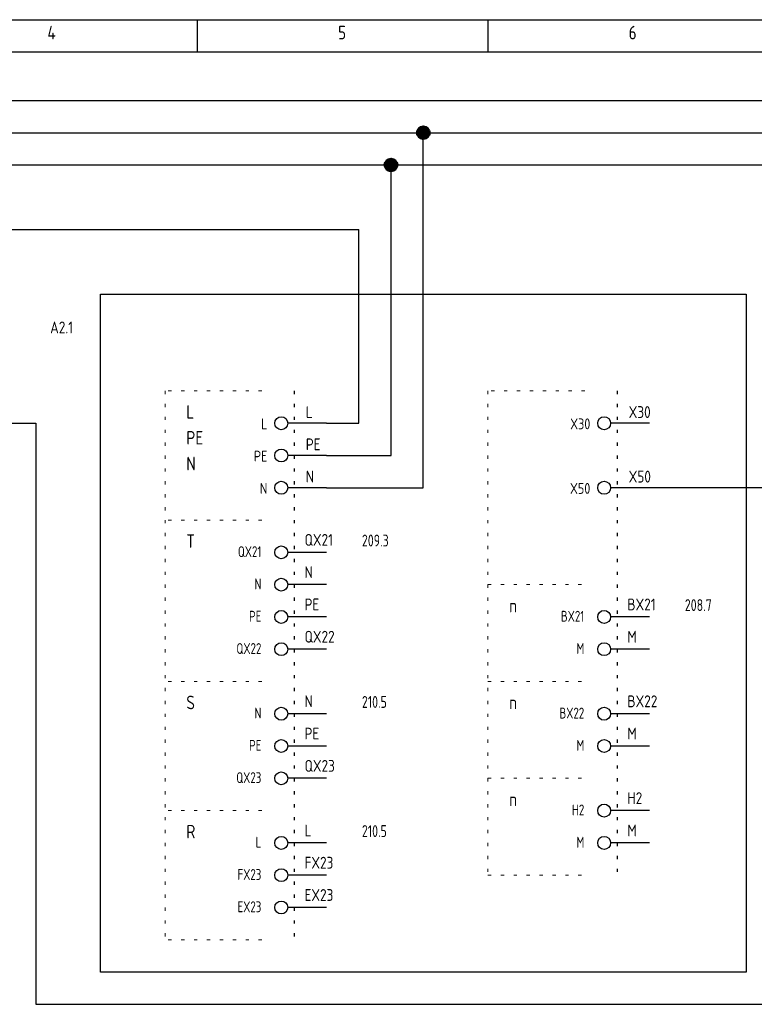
# Model space of a CAD drawing. Header units: millimetres. Extents: x 8 to 412, y 5 to 282.
# Tile 3 of 4: x 162 to 276, y 130 to 282. Entities that reach past the tile are written whole.
import ezdxf
from ezdxf.enums import TextEntityAlignment as Align

# ---------------------------------------------------------------- set-up
doc = ezdxf.new("R2010")
doc.units = ezdxf.units.MM
doc.linetypes.add('Caddy_Dot', pattern=[2, 0.5, -1.5])
doc.linetypes.add('Caddy_Solid', pattern=[0])
for name, color, linetype, lineweight in [('Caddy_1', 7, 'Caddy_Solid', 25), ('Caddy_4', 7, 'Caddy_Dot', 18), ('Caddy_5', 7, 'Caddy_Solid', 25), ('Caddy_9', 7, 'Caddy_Solid', 25)]:
    doc.layers.add(name, color=color, linetype=linetype, lineweight=lineweight)
doc.styles.add('Caddy_Vectorfont1p', font='isocp___.ttf', dxfattribs={"width": 0.9})
pattern_1 = [(28.64789, (0, 0), (-0.047942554, 0.087758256), []), (118.64789, (0, 0), (-0.087758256, -0.047942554), [])]

# ---------------------------------------------------------------- blocks, each defined once
blk = doc.blocks.new('90E56FA75A84')
at = {"layer": 'Caddy_1', "color": 7, "linetype": 'Caddy_Solid', "lineweight": 25}
for p, q in [((7.5, 282.5), (412.5, 282.5)), ((190, 282.5), (190, 277.5)), ((235, 282.5), (235, 277.5)), ((12.5, 277.5), (407.5, 277.5))]:
    blk.add_line(p, q, dxfattribs=at)
at = {"layer": 'Caddy_1', "color": 7, "lineweight": 25, "style": 'Caddy_Vectorfont1p', "width": 0.9}
for s, p in [('4', (166.8, 279.45)), ('5', (211.8, 279.45)), ('6', (256.8, 279.45))]:
    blk.add_text(s, height=2.1, dxfattribs=at).set_placement(p)
blk = doc.blocks.new('4A0B834A2FE8')
at = {"layer": 'Caddy_1', "color": 7, "linetype": 'Caddy_Solid', "lineweight": 25}
for p, q in [((175, 240), (275, 240)), ((175, 135), (175, 240)), ((275, 240), (275, 135)), ((275, 135), (175, 135))]:
    blk.add_line(p, q, dxfattribs=at)
blk = doc.blocks.new('CC4EF7B34369')
at = {"layer": 'Caddy_9', "color": 7, "linetype": 'Caddy_Solid', "lineweight": 30}
blk.add_line((210, 200), (204, 200), dxfattribs=at)
blk.add_circle((203, 200), 1, dxfattribs=at)
blk = doc.blocks.new('0811E410C5DF')
at = {"layer": 'Caddy_9', "color": 7, "linetype": 'Caddy_Solid', "lineweight": 30}
blk.add_line((210, 195), (204, 195), dxfattribs=at)
blk.add_circle((203, 195), 1, dxfattribs=at)
blk = doc.blocks.new('7ECCC03D6F5C')
at = {"layer": 'Caddy_9', "color": 7, "linetype": 'Caddy_Solid', "lineweight": 30}
blk.add_line((210, 190), (204, 190), dxfattribs=at)
blk.add_circle((203, 190), 1, dxfattribs=at)
blk = doc.blocks.new('0570A6F1D752')
at = {"layer": 'Caddy_9', "color": 7, "linetype": 'Caddy_Solid', "lineweight": 30}
blk.add_line((210, 185), (204, 185), dxfattribs=at)
blk.add_circle((203, 185), 1, dxfattribs=at)
blk = doc.blocks.new('2F877C4A1C28')
at = {"layer": 'Caddy_5'}
for name in ['CC4EF7B34369', '0811E410C5DF', '7ECCC03D6F5C', '0570A6F1D752']:
    blk.add_blockref(name, (0, 0, 1), dxfattribs=at)
at = {"layer": 'Caddy_1', "color": 7, "lineweight": 30, "style": 'Caddy_Vectorfont1p', "width": 0.81}
blk.add_text('209.3', height=1.838, dxfattribs=at).set_placement((215.49, 200.91))
for s, height, p in [('QX21', 1.688, (199.92, 199.26)), ('N', 1.69, (199.92, 194.26)), ('PE', 1.688, (199.92, 189.26)), ('QX22', 1.688, (199.92, 184.26))]:
    blk.add_text(s, height=height, dxfattribs=at).set_placement(p, align=Align.RIGHT)
at = {"layer": 'Caddy_1', "color": 7, "lineweight": 25, "style": 'Caddy_Vectorfont1p', "width": 0.9}
for tag, p in [('$TAG175000_00', (206.6, 201.01)), ('$TAG175000_01', (206.6, 196.01)), ('$TAG175000_02', (206.6, 191.01)), ('$TAG175000_03', (206.6, 186.01))]:
    blk.add_attdef(tag, p, '', height=1.84, dxfattribs=at)
blk = doc.blocks.new('895FE7B1A6BE')
at = {"layer": 'Caddy_9', "color": 7, "linetype": 'Caddy_Solid', "lineweight": 30}
blk.add_line((210, 175), (204, 175), dxfattribs=at)
blk.add_circle((203, 175), 1, dxfattribs=at)
blk = doc.blocks.new('A9CADCC626B3')
at = {"layer": 'Caddy_9', "color": 7, "linetype": 'Caddy_Solid', "lineweight": 30}
blk.add_line((210, 170), (204, 170), dxfattribs=at)
blk.add_circle((203, 170), 1, dxfattribs=at)
blk = doc.blocks.new('36376995B115')
at = {"layer": 'Caddy_9', "color": 7, "linetype": 'Caddy_Solid', "lineweight": 30}
blk.add_line((210, 165), (204, 165), dxfattribs=at)
blk.add_circle((203, 165), 1, dxfattribs=at)
blk = doc.blocks.new('016E9A07DB95')
at = {"layer": 'Caddy_5'}
for name in ['895FE7B1A6BE', 'A9CADCC626B3', '36376995B115']:
    blk.add_blockref(name, (0, 0, 1), dxfattribs=at)
at = {"layer": 'Caddy_1', "color": 7, "lineweight": 30, "style": 'Caddy_Vectorfont1p', "width": 0.81}
blk.add_text('210.5', height=1.838, dxfattribs=at).set_placement((215.49, 175.91))
for s, height, p in [('N', 1.69, (199.92, 174.26)), ('PE', 1.688, (199.92, 169.26)), ('QX23', 1.688, (199.92, 164.26))]:
    blk.add_text(s, height=height, dxfattribs=at).set_placement(p, align=Align.RIGHT)
at = {"layer": 'Caddy_1', "color": 7, "lineweight": 25, "style": 'Caddy_Vectorfont1p', "width": 0.9}
for tag, p in [('$TAG175000_00', (206.6, 176.01)), ('$TAG175000_01', (206.6, 171.01)), ('$TAG175000_02', (206.6, 166.01))]:
    blk.add_attdef(tag, p, '', height=1.84, dxfattribs=at)
blk = doc.blocks.new('9D9FEB4B276E')
at = {"layer": 'Caddy_9', "color": 7, "linetype": 'Caddy_Solid', "lineweight": 30}
blk.add_line((210, 155), (204, 155), dxfattribs=at)
blk.add_circle((203, 155), 1, dxfattribs=at)
blk = doc.blocks.new('C568A9C4BBDC')
at = {"layer": 'Caddy_9', "color": 7, "linetype": 'Caddy_Solid', "lineweight": 30}
blk.add_line((210, 150), (204, 150), dxfattribs=at)
blk.add_circle((203, 150), 1, dxfattribs=at)
blk = doc.blocks.new('DCDD68A55588')
at = {"layer": 'Caddy_5'}
for name in ['9D9FEB4B276E', 'C568A9C4BBDC']:
    blk.add_blockref(name, (0, 0, 1), dxfattribs=at)
at = {"layer": 'Caddy_1', "color": 7, "lineweight": 30, "style": 'Caddy_Vectorfont1p', "width": 0.81}
blk.add_text('210.5', height=1.838, dxfattribs=at).set_placement((215.49, 155.91))
for s, height, p in [('L', 1.69, (199.92, 154.26)), ('FX23', 1.688, (199.92, 149.26))]:
    blk.add_text(s, height=height, dxfattribs=at).set_placement(p, align=Align.RIGHT)
at = {"layer": 'Caddy_1', "color": 7, "lineweight": 25, "style": 'Caddy_Vectorfont1p', "width": 0.9}
for tag, p in [('$TAG175000_00', (206.6, 156.01)), ('$TAG175000_01', (206.6, 151.01))]:
    blk.add_attdef(tag, p, '', height=1.84, dxfattribs=at)
blk = doc.blocks.new('55E97CBD8382')
at = {"layer": 'Caddy_9', "color": 7, "linetype": 'Caddy_Solid', "lineweight": 30}
blk.add_line((210, 145), (204, 145), dxfattribs=at)
blk.add_circle((203, 145), 1, dxfattribs=at)
blk = doc.blocks.new('9A193F05CFF7')
at = {"layer": 'Caddy_5'}
blk.add_blockref('55E97CBD8382', (0, 0, 1), dxfattribs=at)
at = {"layer": 'Caddy_1', "color": 7, "lineweight": 30, "style": 'Caddy_Vectorfont1p', "width": 0.81}
blk.add_text('EX23', height=1.688, dxfattribs=at).set_placement((199.92, 144.26), align=Align.RIGHT)
at = {"layer": 'Caddy_1', "color": 7, "lineweight": 25, "style": 'Caddy_Vectorfont1p', "width": 0.9}
blk.add_attdef('$TAG175000_00', (206.6, 146.01), '', height=1.84, dxfattribs=at)
blk = doc.blocks.new('60E13CB99AFB')
at = {"layer": 'Caddy_9', "color": 7, "linetype": 'Caddy_Solid', "lineweight": 30}
blk.add_line((260, 190), (254, 190), dxfattribs=at)
blk.add_circle((253, 190), 1, dxfattribs=at)
blk = doc.blocks.new('F7E11724B9FD')
at = {"layer": 'Caddy_9', "color": 7, "linetype": 'Caddy_Solid', "lineweight": 30}
blk.add_line((260, 185), (254, 185), dxfattribs=at)
blk.add_circle((253, 185), 1, dxfattribs=at)
blk = doc.blocks.new('2AD2DAF2A74D')
at = {"layer": 'Caddy_5'}
for name in ['60E13CB99AFB', 'F7E11724B9FD']:
    blk.add_blockref(name, (0, 0, 1), dxfattribs=at)
at = {"layer": 'Caddy_1', "color": 7, "lineweight": 30, "style": 'Caddy_Vectorfont1p', "width": 0.81}
blk.add_text('208.7', height=1.838, dxfattribs=at).set_placement((265.49, 190.91))
for s, height, p in [('BX21', 1.688, (249.92, 189.26)), ('M', 1.69, (249.92, 184.26))]:
    blk.add_text(s, height=height, dxfattribs=at).set_placement(p, align=Align.RIGHT)
at = {"layer": 'Caddy_1', "color": 7, "lineweight": 25, "style": 'Caddy_Vectorfont1p', "width": 0.9}
for tag, p in [('$TAG175000_00', (256.6, 191.01)), ('$TAG175000_01', (256.6, 186.01))]:
    blk.add_attdef(tag, p, '', height=1.84, dxfattribs=at)
blk = doc.blocks.new('1361AB680898')
at = {"layer": 'Caddy_9', "color": 7, "linetype": 'Caddy_Solid', "lineweight": 30}
blk.add_line((260, 175), (254, 175), dxfattribs=at)
blk.add_circle((253, 175), 1, dxfattribs=at)
blk = doc.blocks.new('0724F40DB5FA')
at = {"layer": 'Caddy_9', "color": 7, "linetype": 'Caddy_Solid', "lineweight": 30}
blk.add_line((260, 170), (254, 170), dxfattribs=at)
blk.add_circle((253, 170), 1, dxfattribs=at)
blk = doc.blocks.new('342AAF240AF2')
at = {"layer": 'Caddy_5'}
for name in ['1361AB680898', '0724F40DB5FA']:
    blk.add_blockref(name, (0, 0, 1), dxfattribs=at)
at = {"layer": 'Caddy_1', "color": 7, "lineweight": 30, "style": 'Caddy_Vectorfont1p', "width": 0.81}
for s, height, p in [('BX22', 1.688, (249.92, 174.26)), ('M', 1.69, (249.92, 169.26))]:
    blk.add_text(s, height=height, dxfattribs=at).set_placement(p, align=Align.RIGHT)
at = {"layer": 'Caddy_1', "color": 7, "lineweight": 25, "style": 'Caddy_Vectorfont1p', "width": 0.9}
for tag, p in [('$TAG175000_00', (256.6, 176.01)), ('$TAG175000_01', (256.6, 171.01))]:
    blk.add_attdef(tag, p, '', height=1.84, dxfattribs=at)
blk = doc.blocks.new('9240F0561E96')
at = {"layer": 'Caddy_9', "color": 7, "linetype": 'Caddy_Solid', "lineweight": 30}
blk.add_line((260, 160), (254, 160), dxfattribs=at)
blk.add_circle((253, 160), 1, dxfattribs=at)
blk = doc.blocks.new('9227BC1E7CFF')
at = {"layer": 'Caddy_9', "color": 7, "linetype": 'Caddy_Solid', "lineweight": 30}
blk.add_line((260, 155), (254, 155), dxfattribs=at)
blk.add_circle((253, 155), 1, dxfattribs=at)
blk = doc.blocks.new('52B1A38011A9')
at = {"layer": 'Caddy_5'}
for name in ['9240F0561E96', '9227BC1E7CFF']:
    blk.add_blockref(name, (0, 0, 1), dxfattribs=at)
at = {"layer": 'Caddy_1', "color": 7, "lineweight": 30, "style": 'Caddy_Vectorfont1p', "width": 0.81}
for s, height, p in [('H2', 1.688, (249.92, 159.26)), ('M', 1.69, (249.92, 154.26))]:
    blk.add_text(s, height=height, dxfattribs=at).set_placement(p, align=Align.RIGHT)
at = {"layer": 'Caddy_1', "color": 7, "lineweight": 25, "style": 'Caddy_Vectorfont1p', "width": 0.9}
for tag, p in [('$TAG175000_00', (256.6, 161.01)), ('$TAG175000_01', (256.6, 156.01))]:
    blk.add_attdef(tag, p, '', height=1.84, dxfattribs=at)
blk = doc.blocks.new('F8D6324C689D')
at = {"layer": 'Caddy_1', "color": 7, "linetype": 'Caddy_Dot', "lineweight": 25}
for p, q in [((205, 225), (205, 140)), ((255, 225), (255, 150))]:
    blk.add_line(p, q, dxfattribs=at)
at = {"layer": 'Caddy_1', "color": 7, "linetype": 'Caddy_Solid', "lineweight": 25}
for p, q in [((210, 220), (204, 220)), ((260, 220), (254, 220)), ((210, 215), (204, 215)), ((210, 210), (204, 210)), ((260, 210), (254, 210))]:
    blk.add_line(p, q, dxfattribs=at)
for centre in [(203, 220), (253, 220), (203, 215), (203, 210), (253, 210)]:
    blk.add_circle(centre, 1, dxfattribs=at)
at = {"layer": 'Caddy_4', "color": 7, "linetype": 'Caddy_Dot', "lineweight": 18}
for p, q in [((200, 225), (185, 225)), ((185, 225), (185, 140)), ((250, 225), (235, 225)), ((235, 225), (235, 150)), ((200, 205), (185, 205)), ((235, 195), (250, 195)), ((200, 180), (185, 180)), ((235, 180), (250, 180)), ((235, 165), (250, 165)), ((200, 160), (185, 160)), ((235, 150), (250, 150)), ((200, 140), (185, 140))]:
    blk.add_line(p, q, dxfattribs=at)
at = {"layer": 'Caddy_1'}
blk.add_blockref('4A0B834A2FE8', (0, 0, 1), dxfattribs=at)
ref = blk.add_blockref('2F877C4A1C28', (0, 0, 1), dxfattribs=at)
ref.add_attrib('$TAG175000_00', 'QX21', (206.6, 201.01), dxfattribs={"color": 7, "lineweight": 25, "height": 1.838, "style": 'Caddy_Vectorfont1p', "width": 0.9})
ref.add_attrib('$TAG175000_01', 'N', (206.6, 196.01), dxfattribs={"color": 7, "lineweight": 25, "height": 1.84, "style": 'Caddy_Vectorfont1p', "width": 0.9})
ref.add_attrib('$TAG175000_02', 'PE', (206.6, 191.01), dxfattribs={"color": 7, "lineweight": 25, "height": 1.838, "style": 'Caddy_Vectorfont1p', "width": 0.9})
ref.add_attrib('$TAG175000_03', 'QX22', (206.6, 186.01), dxfattribs={"color": 7, "lineweight": 25, "height": 1.838, "style": 'Caddy_Vectorfont1p', "width": 0.9})
ref = blk.add_blockref('2AD2DAF2A74D', (0, 0, 1), dxfattribs=at)
ref.add_attrib('$TAG175000_00', 'BX21', (256.6, 191.01), dxfattribs={"color": 7, "lineweight": 25, "height": 1.838, "style": 'Caddy_Vectorfont1p', "width": 0.9})
ref.add_attrib('$TAG175000_01', 'M', (256.6, 186.01), dxfattribs={"color": 7, "lineweight": 25, "height": 1.84, "style": 'Caddy_Vectorfont1p', "width": 0.9})
ref = blk.add_blockref('016E9A07DB95', (0, 0, 1), dxfattribs=at)
ref.add_attrib('$TAG175000_00', 'N', (206.6, 176.01), dxfattribs={"color": 7, "lineweight": 25, "height": 1.84, "style": 'Caddy_Vectorfont1p', "width": 0.9})
ref.add_attrib('$TAG175000_01', 'PE', (206.6, 171.01), dxfattribs={"color": 7, "lineweight": 25, "height": 1.838, "style": 'Caddy_Vectorfont1p', "width": 0.9})
ref.add_attrib('$TAG175000_02', 'QX23', (206.6, 166.01), dxfattribs={"color": 7, "lineweight": 25, "height": 1.838, "style": 'Caddy_Vectorfont1p', "width": 0.9})
ref = blk.add_blockref('342AAF240AF2', (0, 0, 1), dxfattribs=at)
ref.add_attrib('$TAG175000_00', 'BX22', (256.6, 176.01), dxfattribs={"color": 7, "lineweight": 25, "height": 1.838, "style": 'Caddy_Vectorfont1p', "width": 0.9})
ref.add_attrib('$TAG175000_01', 'M', (256.6, 171.01), dxfattribs={"color": 7, "lineweight": 25, "height": 1.84, "style": 'Caddy_Vectorfont1p', "width": 0.9})
ref = blk.add_blockref('52B1A38011A9', (0, 0, 1), dxfattribs=at)
ref.add_attrib('$TAG175000_00', 'H2', (256.6, 161.01), dxfattribs={"color": 7, "lineweight": 25, "height": 1.838, "style": 'Caddy_Vectorfont1p', "width": 0.9})
ref.add_attrib('$TAG175000_01', 'M', (256.6, 156.01), dxfattribs={"color": 7, "lineweight": 25, "height": 1.84, "style": 'Caddy_Vectorfont1p', "width": 0.9})
ref = blk.add_blockref('DCDD68A55588', (0, 0, 1), dxfattribs=at)
ref.add_attrib('$TAG175000_00', 'L', (206.6, 156.01), dxfattribs={"color": 7, "lineweight": 25, "height": 1.84, "style": 'Caddy_Vectorfont1p', "width": 0.9})
ref.add_attrib('$TAG175000_01', 'FX23', (206.6, 151.01), dxfattribs={"color": 7, "lineweight": 25, "height": 1.838, "style": 'Caddy_Vectorfont1p', "width": 0.9})
ref = blk.add_blockref('9A193F05CFF7', (0, 0, 1), dxfattribs=at)
ref.add_attrib('$TAG175000_00', 'EX23', (206.6, 146.01), dxfattribs={"color": 7, "lineweight": 25, "height": 1.838, "style": 'Caddy_Vectorfont1p', "width": 0.9})
at = {"layer": 'Caddy_1', "color": 7, "lineweight": 25, "style": 'Caddy_Vectorfont1p', "width": 0.9}
for s, p in [('L', (188.3, 220.7)), ('PE', (188.3, 216.7)), ('N', (188.3, 212.7)), ('T', (188.3, 200.7)), ('n', (238.3, 190.7)), ('S', (188.3, 175.7)), ('n', (238.3, 175.7)), ('n', (238.3, 160.7)), ('R', (188.3, 155.7))]:
    blk.add_text(s, height=2.1, dxfattribs=at).set_placement(p)
for s, height, p in [('L', 1.69, (200.86, 219.06)), ('X30', 1.685, (250.86, 219.06)), ('PE', 1.685, (200.86, 214.06)), ('N', 1.69, (200.86, 209.06)), ('X50', 1.685, (250.86, 209.06))]:
    blk.add_text(s, height=height, dxfattribs=at).set_placement(p, align=Align.RIGHT)
blk.add_attdef('$TAG160010', text='', height=1.84, dxfattribs=at).set_placement((170.75, 233.91), align=Align.RIGHT)
for tag, p in [('$TAG175000_00', (206.8, 220.81)), ('$TAG175000_03', (256.8, 220.81)), ('$TAG175000_01', (206.8, 215.81)), ('$TAG175000_02', (206.8, 210.81)), ('$TAG175000_04', (256.8, 210.81))]:
    blk.add_attdef(tag, p, '', height=1.84, dxfattribs=at)

msp = doc.modelspace()

# ---------------------------------------------------------------- hatches: boundary and pattern name
at = {"layer": 'Caddy_1', "true_color": 0x00aeee}
h = msp.add_hatch(dxfattribs=at)
h.set_pattern_fill('_USER', color=140, scale=0.1, angle=28.6479, style=0, double=1, pattern_type=0)
h.set_pattern_definition(pattern_1)
edge = h.paths.add_edge_path(flags=0)
edge.add_arc((225, 265), 1, 0, 360)
at = {"layer": 'Caddy_1', "true_color": 0x00ff00}
h = msp.add_hatch(dxfattribs=at)
h.set_pattern_fill('_USER', color=3, scale=0.1, angle=28.6479, style=0, double=1, pattern_type=0)
h.set_pattern_definition(pattern_1)
edge = h.paths.add_edge_path(flags=0)
edge.add_arc((220, 260), 1, 0, 360)

# ---------------------------------------------------------------- linework, layer by layer
at = {"layer": 'Caddy_1', "color": 7, "linetype": 'Caddy_Solid', "lineweight": 25}
for p, q in [((35, 270), (395, 270)), ((225, 210), (225, 265)), ((220, 215), (220, 260)), ((95, 250), (215, 250)), ((215, 220), (215, 250)), ((140, 220), (165, 220)), ((165, 220), (165, 130)), ((210, 220), (215, 220)), ((210, 215), (220, 215)), ((210, 210), (225, 210)), ((280, 210), (260, 210)), ((165, 130), (280, 130))]:
    msp.add_line(p, q, dxfattribs=at)
at = {"layer": 'Caddy_1', "color": 140, "linetype": 'Caddy_Solid', "lineweight": 25, "true_color": 0x00aeee}
for p, q in [((105, 265), (225, 265)), ((225, 265), (395, 265))]:
    msp.add_line(p, q, dxfattribs=at)
at = {"layer": 'Caddy_1', "color": 3, "linetype": 'Caddy_Solid', "lineweight": 25, "true_color": 0x00ff00}
for p, q in [((100, 260), (220, 260)), ((220, 260), (395, 260))]:
    msp.add_line(p, q, dxfattribs=at)
at = {"layer": 'Caddy_1', "color": 140, "lineweight": 40, "true_color": 0x00aeee}
msp.add_circle((225, 265), 1, dxfattribs=at)
at = {"layer": 'Caddy_1', "color": 3, "lineweight": 40, "true_color": 0x00ff00}
msp.add_circle((220, 260), 1, dxfattribs=at)

# ---------------------------------------------------------------- block references
at = {"layer": 'Caddy_1'}
msp.add_blockref('90E56FA75A84', (0, 0, 1), dxfattribs=at)
ref = msp.add_blockref('F8D6324C689D', (0, 0, 1), dxfattribs=at)
ref.add_attrib('$TAG160010', 'A2.1', dxfattribs={"color": 7, "lineweight": 25, "height": 1.838, "style": 'Caddy_Vectorfont1p', "width": 0.9}).set_placement((170.75, 233.91), align=Align.RIGHT)
ref.add_attrib('$TAG175000_00', 'L', (206.8, 220.81), dxfattribs={"color": 7, "lineweight": 25, "height": 1.84, "style": 'Caddy_Vectorfont1p', "width": 0.9})
ref.add_attrib('$TAG175000_01', 'PE', (206.8, 215.81), dxfattribs={"color": 7, "lineweight": 25, "height": 1.838, "style": 'Caddy_Vectorfont1p', "width": 0.9})
ref.add_attrib('$TAG175000_02', 'N', (206.8, 210.81), dxfattribs={"color": 7, "lineweight": 25, "height": 1.84, "style": 'Caddy_Vectorfont1p', "width": 0.9})
ref.add_attrib('$TAG175000_03', 'X30', (256.8, 220.81), dxfattribs={"color": 7, "lineweight": 25, "height": 1.838, "style": 'Caddy_Vectorfont1p', "width": 0.9})
ref.add_attrib('$TAG175000_04', 'X50', (256.8, 210.81), dxfattribs={"color": 7, "lineweight": 25, "height": 1.838, "style": 'Caddy_Vectorfont1p', "width": 0.9})

doc.saveas('drawing.dxf')
